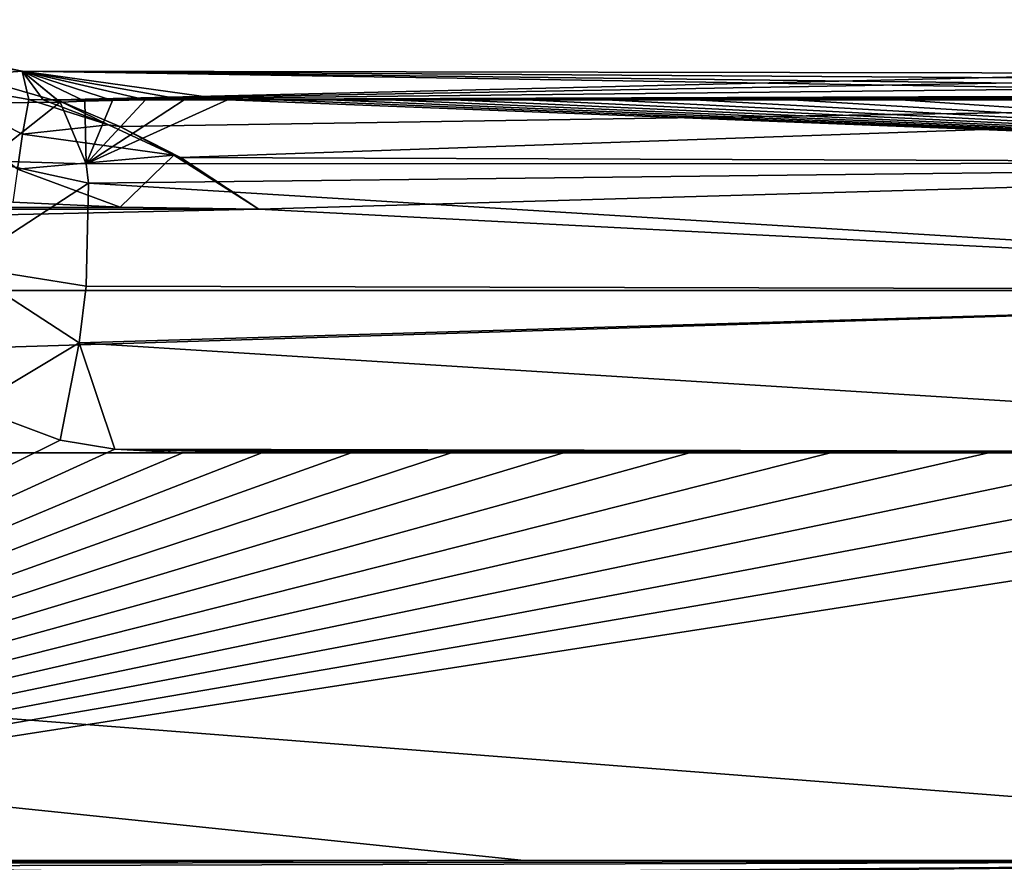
# Model space of a CAD drawing. Header units: metres. Extents: x -106 to 106, y -96 to 74.
# Tile 10 of 13: x 27 to 60, y -13 to 16. Entities that reach past the tile are written whole.
import ezdxf

# ---------------------------------------------------------------- set-up
doc = ezdxf.new("R2010")
doc.units = ezdxf.units.M
doc.layers.add('solid_21522310', color=7, linetype='CONTINUOUS')

msp = doc.modelspace()

# ---------------------------------------------------------------- linework, layer by layer
at = {"layer": 'solid_21522310'}
for points in [[(18.880716, 15.725449, -4.64079), (27.148146, 13.999697, -0.22028), (28.425756, 12.961294, -12.849669)], [(18.880716, 15.725449, -4.64079), (19.328024, 15.358181, 8.70522), (27.148146, 13.999697, -0.22028)], [(26.224058, 12.933332, -13.85148), (18.880716, 15.725449, -4.64079), (28.425756, 12.961294, -12.849669)], [(19.328024, 15.358181, 8.70522), (23.528759, 13.733047, 11.258906), (27.148146, 13.999697, -0.22028)], [(23.528759, 13.733047, 11.258906), (27.375156, 13.042068, 12.494689), (27.148146, 13.999697, -0.22028)], [(65.79731, 13.924871, 3.466262), (27.148146, 13.999697, -0.22028), (28.332397, 13.040526, 12.352942)], [(27.853537, 13.035513, 12.422947), (28.332397, 13.040526, 12.352942), (27.148146, 13.999697, -0.22028)], [(29.252918, 12.992774, -12.654709), (28.425756, 12.961294, -12.849669), (27.148146, 13.999697, -0.22028)], [(30.189764, 13.016742, -12.504177), (29.252918, 12.992774, -12.654709), (27.148146, 13.999697, -0.22028)], [(31.297129, 13.032613, -12.403473), (30.189764, 13.016742, -12.504177), (27.148146, 13.999697, -0.22028)], [(32.584263, 13.039638, -12.358626), (31.297129, 13.032613, -12.403473), (27.148146, 13.999697, -0.22028)], [(34.038204, 13.040553, -12.35277), (32.584263, 13.039638, -12.358626), (27.148146, 13.999697, -0.22028)], [(76.5, 13.205034, -11.25), (34.038204, 13.040553, -12.35277), (27.148146, 13.999697, -0.22028)], [(69.893173, 13.480108, -9.105622), (76.5, 13.205034, -11.25), (27.148146, 13.999697, -0.22028)], [(67.394554, 13.726702, -6.607049), (69.893173, 13.480108, -9.105622), (27.148146, 13.999697, -0.22028)], [(65.797279, 13.924875, -3.466167), (67.394554, 13.726702, -6.607049), (27.148146, 13.999697, -0.22028)], [(65.79731, 13.924871, 3.466262), (65.797279, 13.924875, -3.466167), (27.148146, 13.999697, -0.22028)], [(27.375156, 13.042068, 12.494689), (27.853537, 13.035513, 12.422947), (27.148146, 13.999697, -0.22028)], [(67.394676, 13.726687, 6.607216), (65.79731, 13.924871, 3.466262), (28.332397, 13.040526, 12.352942)], [(27.168098, 11.879615, 16.071167), (27.375156, 13.042068, 12.494689), (23.528759, 13.733047, 11.258906)], [(26.992453, 10.705319, 17.868816), (27.168098, 11.879615, 16.071167), (23.528759, 13.733047, 11.258906)], [(69.893333, 13.480095, 9.105741), (67.394676, 13.726687, 6.607216), (28.332397, 13.040526, 12.352942)], [(69.893333, 13.480095, 9.105741), (28.332397, 13.040526, 12.352942), (76.5, 13.205034, 11.25)], [(25.933512, 10.990397, -18.760952), (26.224058, 12.933332, -13.85148), (28.425756, 12.961294, -12.849669)], [(25.933512, 10.990397, -18.760952), (28.425756, 12.961294, -12.849669), (29.304546, 10.884706, -17.745026)], [(27.168098, 11.879615, 16.071167), (30.054998, 12.190817, 15.284616), (27.375156, 13.042068, 12.494689)], [(30.054998, 12.190817, 15.284616), (27.853537, 13.035513, 12.422947), (27.375156, 13.042068, 12.494689)], [(30.054998, 12.190817, 15.284616), (28.332397, 13.040526, 12.352942), (27.853537, 13.035513, 12.422947)], [(76.5, 13.205034, 11.25), (28.332397, 13.040526, 12.352942), (88, 13.040526, 12.352942)], [(30.433167, 12.136124, 15.405181), (88, 13.040526, 12.352942), (28.332397, 13.040526, 12.352942)], [(30.054998, 12.190817, 15.284616), (30.433167, 12.136124, 15.405181), (28.332397, 13.040526, 12.352942)], [(29.304546, 10.884706, -17.745026), (28.425756, 12.961294, -12.849669), (29.252918, 12.992774, -12.654709)], [(29.304546, 10.884706, -17.745026), (29.252918, 12.992774, -12.654709), (30.189764, 13.016742, -12.504177)], [(29.304546, 10.884706, -17.745026), (32.584263, 13.039638, -12.358626), (34.038204, 13.040553, -12.35277)], [(88, 10.905592, -17.535578), (29.304546, 10.884706, -17.745026), (34.038204, 13.040553, -12.35277)], [(29.304546, 10.884706, -17.745026), (31.297129, 13.032613, -12.403473), (32.584263, 13.039638, -12.358626)], [(29.304546, 10.884706, -17.745026), (30.189764, 13.016742, -12.504177), (31.297129, 13.032613, -12.403473)], [(30.433167, 12.136124, 15.405181), (32.460922, 11.096857, 17.263441), (88, 13.040526, 12.352942)], [(88, 10.902271, 17.540165), (88, 13.040526, 12.352942), (32.460922, 11.096857, 17.263441)], [(35.656178, 13.040519, -12.352992), (34.038204, 13.040553, -12.35277), (76.5, 13.205034, -11.25)], [(88, 10.905592, -17.535578), (34.038204, 13.040553, -12.35277), (35.656178, 13.040519, -12.352992)], [(76.5, 13.205034, -11.25), (37.449112, 13.040529, -12.352921), (35.656178, 13.040519, -12.352992)], [(88, 10.905592, -17.535578), (35.656178, 13.040519, -12.352992), (37.449112, 13.040529, -12.352921)], [(76.5, 13.205034, -11.25), (39.433826, 13.040527, -12.352939), (37.449112, 13.040529, -12.352921)], [(88, 10.905592, -17.535578), (37.449112, 13.040529, -12.352921), (39.433826, 13.040527, -12.352939)], [(76.5, 13.205034, -11.25), (41.630322, 13.040526, -12.352943), (39.433826, 13.040527, -12.352939)], [(88, 10.905592, -17.535578), (39.433826, 13.040527, -12.352939), (41.630322, 13.040526, -12.352943)], [(76.5, 13.205034, -11.25), (44.05933, 13.040526, -12.352941), (41.630322, 13.040526, -12.352943)], [(88, 10.905592, -17.535578), (41.630322, 13.040526, -12.352943), (44.05933, 13.040526, -12.352941)], [(76.5, 13.205034, -11.25), (46.745251, 13.040526, -12.352942), (44.05933, 13.040526, -12.352941)], [(88, 10.905592, -17.535578), (44.05933, 13.040526, -12.352941), (46.745251, 13.040526, -12.352942)], [(76.5, 13.205034, -11.25), (49.715298, 13.040526, -12.352942), (46.745251, 13.040526, -12.352942)], [(88, 10.905592, -17.535578), (46.745251, 13.040526, -12.352942), (49.715298, 13.040526, -12.352942)], [(76.5, 13.205034, -11.25), (52.997929, 13.040526, -12.352942), (49.715298, 13.040526, -12.352942)], [(88, 10.905592, -17.535578), (49.715298, 13.040526, -12.352942), (52.997929, 13.040526, -12.352942)], [(76.5, 13.205034, -11.25), (56.626808, 13.040526, -12.352942), (52.997929, 13.040526, -12.352942)], [(88, 10.905592, -17.535578), (52.997929, 13.040526, -12.352942), (56.626808, 13.040526, -12.352942)], [(76.5, 13.205034, -11.25), (60.638695, 13.040526, -12.352942), (56.626808, 13.040526, -12.352942)], [(88, 10.905592, -17.535578), (56.626808, 13.040526, -12.352942), (60.638695, 13.040526, -12.352942)], [(27.168098, 11.879615, 16.071167), (32.246662, 11.172149, 17.15197), (30.054998, 12.190817, 15.284616)], [(30.054998, 12.190817, 15.284616), (32.246662, 11.172149, 17.15197), (30.433167, 12.136124, 15.405181)], [(32.246662, 11.172149, 17.15197), (32.460922, 11.096857, 17.263441), (30.433167, 12.136124, 15.405181)], [(26.992453, 10.705319, 17.868816), (32.246662, 11.172149, 17.15197), (27.168098, 11.879615, 16.071167)], [(25.102095, 7.447486, -21.6698), (25.933512, 10.990397, -18.760952), (29.374844, 10.240926, -18.542835)], [(25.933512, 10.990397, -18.760952), (29.304546, 10.884706, -17.745026), (29.374844, 10.240926, -18.542835)], [(26.992453, 10.705319, 17.868816), (30.444101, 9.435453, 19.213741), (32.246662, 11.172149, 17.15197)], [(88, 10.905592, -17.535578), (29.374844, 10.240926, -18.542835), (29.304546, 10.884706, -17.745026)], [(88, 10.905592, -17.535578), (88, 6.63963, -21.188358), (29.374844, 10.240926, -18.542835)], [(30.444101, 9.435453, 19.213741), (35.099915, 9.368428, 19.276245), (32.246662, 11.172149, 17.15197)], [(32.246662, 11.172149, 17.15197), (35.099915, 9.368428, 19.276245), (32.460922, 11.096857, 17.263441)], [(88, 10.902271, 17.540165), (32.460922, 11.096857, 17.263441), (35.099915, 9.368428, 19.276245)], [(26.992453, 10.705319, 17.868816), (26.837099, 9.605441, 19.055227), (30.444101, 9.435453, 19.213741)], [(88, 6.634585, 21.190931), (88, 10.902271, 17.540165), (35.099915, 9.368428, 19.276245)], [(25.102095, 7.447486, -21.6698), (29.374844, 10.240926, -18.542835), (29.304546, 6.778924, -21.236668)], [(88, 6.63963, -21.188358), (29.304546, 6.778924, -21.236668), (29.374844, 10.240926, -18.542835)], [(30.444101, 9.435453, 19.213741), (26.837099, 9.605441, 19.055227), (0.000596, 9.368428, 19.276245)], [(-88, 6.63963, 21.188358), (35.099915, 9.368428, 19.276245), (0.000596, 9.368428, 19.276245)], [(88, 6.634585, 21.190931), (35.099915, 9.368428, 19.276245), (-88, 6.63963, 21.188358)], [(30.444101, 9.435453, 19.213741), (0.000596, 9.368428, 19.276245), (35.099915, 9.368428, 19.276245)], [(25.102095, 7.447486, -21.6698), (29.068066, 4.883507, -22.006456), (25.469162, 2.722273, -22.5)], [(25.102095, 7.447486, -21.6698), (29.304546, 6.778924, -21.236668), (29.068066, 4.883507, -22.006456)], [(88, 6.634585, 21.190931), (-88, 6.63963, 21.188358), (-88, 1.184448, 22.5)], [(88, 6.634585, 21.190931), (-88, 1.184448, 22.5), (88, 1.184448, 22.5)], [(88, 6.63963, -21.188358), (29.068066, 4.883507, -22.006456), (29.304546, 6.778924, -21.236668)], [(88, 6.63963, -21.188358), (88, 1.184448, -22.5), (29.068066, 4.883507, -22.006456)], [(29.068066, 4.883507, -22.006456), (28.42576, 1.613583, -22.5), (25.469162, 2.722273, -22.5)], [(29.068066, 4.883507, -22.006456), (30.264706, 1.307535, -22.5), (28.42576, 1.613583, -22.5)], [(29.068066, 4.883507, -22.006456), (88, 1.184448, -22.5), (30.264706, 1.307535, -22.5)], [(25.469162, 2.722273, -22.5), (28.42576, 1.613583, -22.5), (0, -12.5, -22.5)], [(28.42576, 1.613583, -22.5), (30.264706, 1.307535, -22.5), (0, -12.5, -22.5)], [(88, -12.5, 22.5), (88, 1.184448, 22.5), (-88, 1.184448, 22.5)], [(43.999958, -12.5, 22.5), (88, -12.5, 22.5), (-88, 1.184448, 22.5)], [(-0.000092, -12.5, 22.5), (43.999958, -12.5, 22.5), (-88, 1.184448, 22.5)], [(30.264706, 1.307535, -22.5), (32.54213, 1.189315, -22.5), (0, -12.5, -22.5)], [(32.54213, 1.189315, -22.5), (35.199207, 1.184004, -22.5), (0, -12.5, -22.5)], [(38.193344, 1.184469, -22.5), (41.55312, 1.184446, -22.5), (0, -12.5, -22.5)], [(35.199207, 1.184004, -22.5), (38.193344, 1.184469, -22.5), (0, -12.5, -22.5)], [(88, 1.184448, -22.5), (88, -12.5, -22.5), (0, -12.5, -22.5)], [(79.64167, 1.184448, -22.5), (88, 1.184448, -22.5), (0, -12.5, -22.5)], [(72.181519, 1.184448, -22.5), (79.64167, 1.184448, -22.5), (0, -12.5, -22.5)], [(65.524002, 1.184448, -22.5), (72.181519, 1.184448, -22.5), (0, -12.5, -22.5)], [(59.58131, 1.184448, -22.5), (65.524002, 1.184448, -22.5), (0, -12.5, -22.5)], [(54.278465, 1.184448, -22.5), (59.58131, 1.184448, -22.5), (0, -12.5, -22.5)], [(49.544933, 1.184448, -22.5), (54.278465, 1.184448, -22.5), (0, -12.5, -22.5)], [(45.321743, 1.184448, -22.5), (49.544933, 1.184448, -22.5), (0, -12.5, -22.5)], [(41.55312, 1.184446, -22.5), (45.321743, 1.184448, -22.5), (0, -12.5, -22.5)], [(30.264706, 1.307535, -22.5), (88, 1.184448, -22.5), (79.64167, 1.184448, -22.5)], [(30.264706, 1.307535, -22.5), (79.64167, 1.184448, -22.5), (72.181519, 1.184448, -22.5)], [(30.264706, 1.307535, -22.5), (72.181519, 1.184448, -22.5), (65.524002, 1.184448, -22.5)], [(30.264706, 1.307535, -22.5), (65.524002, 1.184448, -22.5), (59.58131, 1.184448, -22.5)], [(30.264706, 1.307535, -22.5), (59.58131, 1.184448, -22.5), (54.278465, 1.184448, -22.5)], [(30.264706, 1.307535, -22.5), (54.278465, 1.184448, -22.5), (49.544933, 1.184448, -22.5)], [(30.264706, 1.307535, -22.5), (49.544933, 1.184448, -22.5), (45.321743, 1.184448, -22.5)], [(30.264706, 1.307535, -22.5), (45.321743, 1.184448, -22.5), (41.55312, 1.184446, -22.5)], [(30.264706, 1.307535, -22.5), (41.55312, 1.184446, -22.5), (38.193344, 1.184469, -22.5)], [(30.264706, 1.307535, -22.5), (38.193344, 1.184469, -22.5), (35.199207, 1.184004, -22.5)], [(30.264706, 1.307535, -22.5), (35.199207, 1.184004, -22.5), (32.54213, 1.189315, -22.5)], [(1.354612, -12.619288, 22.495249), (43.999958, -12.5, 22.5), (-0.000092, -12.5, 22.5)], [(88, -13.56066, -22.060659), (0, -12.5, -22.5), (88, -12.5, -22.5)], [(1.349297, -12.618837, -22.495285), (0, -12.5, -22.5), (88, -13.56066, -22.060659)], [(1.354612, -12.619288, 22.495249), (88, -12.5, 22.5), (43.999958, -12.5, 22.5)], [(1.354612, -12.619288, 22.495249), (2.693525, -12.736842, 22.481184), (88, -12.5, 22.5)], [(7.776283, -13.172468, 22.340816), (88, -12.5, 22.5), (2.693525, -12.736842, 22.481184)], [(7.776283, -13.172468, 22.340816), (8.72747, -13.250866, 22.298538), (88, -12.5, 22.5)], [(8.72747, -13.250866, 22.298538), (88, -13.56066, 22.060659), (88, -12.5, 22.5)]]:
    msp.add_3dface(points, dxfattribs=at)

doc.saveas('drawing.dxf')
